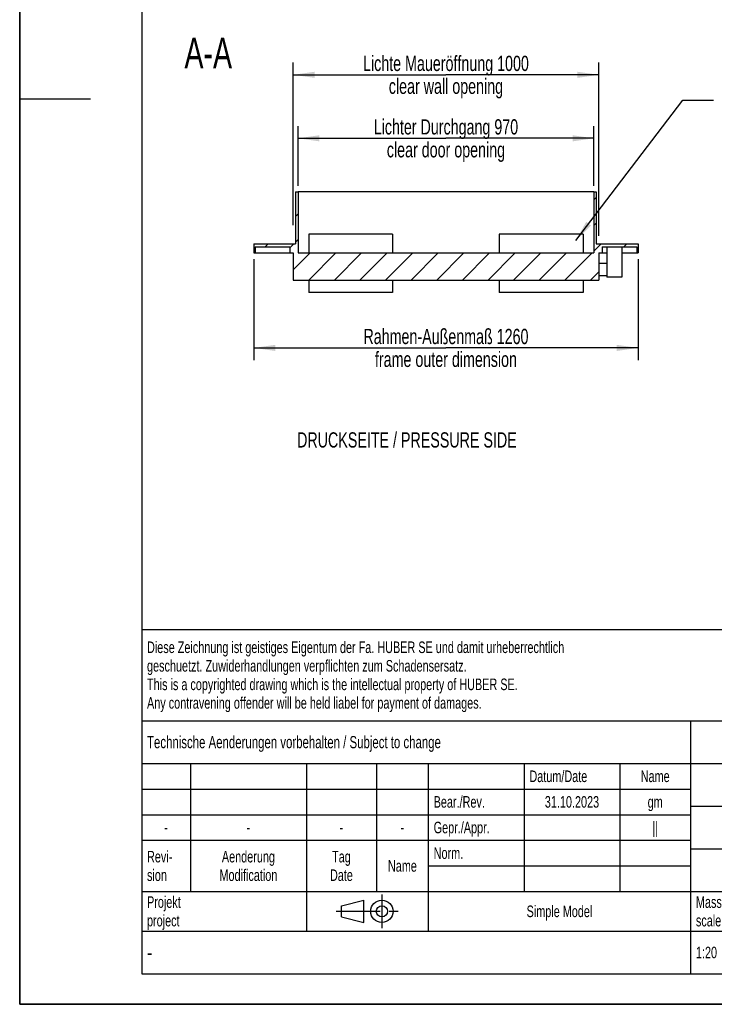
# Model space of a CAD drawing. Header units: millimetres. Extents: x 0 to 4200, y 0 to 5940.
# Tile 1 of 5: x 0 to 2278, y 0 to 3230. Entities that reach past the tile are written whole.
import ezdxf

# ---------------------------------------------------------------- set-up
doc = ezdxf.new("R2010")
doc.units = ezdxf.units.MM
doc.header["$LTSCALE"] = 387.2
doc.linetypes.add('CENTER', pattern=[0.6, 0.375, -0.075, 0.075, -0.075])
doc.layers.get('0').update_dxf_attribs({"linetype": 'CONTINUOUS'})
doc.layers.add('050_DIMENSIONING', color=7, linetype='CONTINUOUS')
doc.layers.add('053_NOTES', color=7, linetype='CONTINUOUS')
doc.styles.get("Standard").update_dxf_attribs({"font": 'txt', "width": 0.7})
doc.styles.add('TEXTSTYLE_4', font='txt', dxfattribs={"width": 0.8})
doc.styles.add('TEXTSTYLE_5', font='txt')
doc.dimstyles.new('DIMSTYLE_1', dxfattribs={"dimtxt": 50, "dimasz": 70, "dimexe": 2, "dimexo": 1, "dimtad": 1, "dimtxsty": 'Standard', "dimblk": '_FILLED', "dimblk1": '_FILLED', "dimblk2": '_FILLED', "dimcen": 0.09, "dimazin": 2, "dimtp": 1.2, "dimtm": 1.2, "dimtfac": 1, "dimtofl": 0, "dimtmove": 0, "dimatfit": 3, "dimldrblk": '_FILLED', "dimfxl": 1, "dimtolj": 1, "dimarcsym": 0})
doc.dimstyles.new('DIMSTYLE_2', dxfattribs={"dimtxt": 50, "dimasz": 70, "dimexe": 2, "dimexo": 1, "dimtad": 1, "dimtxsty": 'Standard', "dimblk": '_FILLED', "dimblk1": '_FILLED', "dimblk2": '_FILLED', "dimcen": 0.09, "dimazin": 2, "dimtp": 0.8, "dimtm": 0.8, "dimtfac": 1, "dimtofl": 0, "dimtmove": 0, "dimatfit": 3, "dimldrblk": '_FILLED', "dimfxl": 1, "dimtolj": 1, "dimarcsym": 0})
doc.dimstyles.get("Standard").update_dxf_attribs({"dimtxt": 50, "dimasz": 70, "dimexe": 2, "dimexo": 1, "dimtad": 1, "dimtxsty": 'Standard', "dimblk": '_FILLED', "dimblk1": '_FILLED', "dimblk2": '_FILLED', "dimcen": 0.09, "dimazin": 2, "dimtol": 1, "dimtp": 0.01, "dimtm": 0.01, "dimtfac": 1, "dimtofl": 0, "dimtmove": 0, "dimatfit": 3, "dimldrblk": '_FILLED', "dimfxl": 1, "dimtolj": 1, "dimarcsym": 0})

# ---------------------------------------------------------------- blocks, each defined once
blk = doc.blocks.new('_FILLED')
at = {"color": 0, "linetype": 'ByBlock'}
blk.add_solid([(0, 0), (-1, 0.143), (-1, -0.143)], dxfattribs=at)
blk = doc.blocks.new('*D4')
at = {"layer": '050_DIMENSIONING', "color": 2, "linetype": 'Continuous', "transparency": 16777216}
for p, q in [((767.8, 2444.8), (767.8, 2113.2)), ((2027.8, 2444.8), (2027.8, 2113.2)), ((767.8, 2153.2), (1397.8, 2153.2)), ((2027.8, 2153.2), (1397.8, 2153.2))]:
    blk.add_line(p, q, dxfattribs=at)
at = {"layer": '050_DIMENSIONING', "color": 2, "linetype": 'Continuous', "transparency": 16777216, "xscale": 70, "yscale": 70, "zscale": 70, "rotation": 180}
blk.add_blockref('_FILLED', (767.8, 2153.2), dxfattribs=at)
at = {"layer": '050_DIMENSIONING', "color": 2, "linetype": 'Continuous', "transparency": 16777216, "xscale": 70, "yscale": 70, "zscale": 70}
blk.add_blockref('_FILLED', (2027.8, 2153.2), dxfattribs=at)
at = {"layer": '050_DIMENSIONING', "color": 2, "linetype": 'Continuous', "transparency": 16777216, "insert": (1397.8, 2215.7), "char_height": 50, "width": 1128.214, "attachment_point": 2, "line_spacing_factor": 0.9}
blk.add_mtext('Rahmen-Außenmaß 1260\\Pframe outer dimension', dxfattribs=at)
blk = doc.blocks.new('*D7')
at = {"layer": '050_DIMENSIONING', "color": 2, "linetype": 'Continuous', "transparency": 16777216}
for p, q in [((912.8, 2684.8), (912.8, 2880.7)), ((1882.8, 2684.8), (1882.8, 2880.7)), ((912.8, 2840.7), (1397.8, 2840.7)), ((1882.8, 2840.7), (1397.8, 2840.7))]:
    blk.add_line(p, q, dxfattribs=at)
at = {"layer": '050_DIMENSIONING', "color": 2, "linetype": 'Continuous', "transparency": 16777216, "xscale": 70, "yscale": 70, "zscale": 70, "rotation": 180}
blk.add_blockref('_FILLED', (912.8, 2840.7), dxfattribs=at)
at = {"layer": '050_DIMENSIONING', "color": 2, "linetype": 'Continuous', "transparency": 16777216, "xscale": 70, "yscale": 70, "zscale": 70}
blk.add_blockref('_FILLED', (1882.8, 2840.7), dxfattribs=at)
at = {"layer": '050_DIMENSIONING', "color": 2, "linetype": 'Continuous', "transparency": 16777216, "insert": (1397.8, 2903.2), "char_height": 50, "width": 1114.286, "attachment_point": 2, "line_spacing_factor": 0.9}
blk.add_mtext('Lichter Durchgang 970\\Pclear door opening', dxfattribs=at)
blk = doc.blocks.new('*D9')
at = {"layer": '050_DIMENSIONING', "color": 2, "linetype": 'Continuous', "transparency": 16777216}
for p, q in [((896.8, 3061.5), (896.8, 3089)), ((1898.8, 3061.5), (1898.8, 3089)), ((896.8, 2556), (896.8, 3061.5)), ((896.8, 3049), (1397.8, 3049)), ((1898.8, 3049), (1397.8, 3049)), ((1898.8, 2520.9), (1898.8, 3061.5))]:
    blk.add_line(p, q, dxfattribs=at)
at = {"layer": '050_DIMENSIONING', "color": 2, "linetype": 'Continuous', "transparency": 16777216, "xscale": 70, "yscale": 70, "zscale": 70, "rotation": 180}
blk.add_blockref('_FILLED', (896.8, 3049), dxfattribs=at)
at = {"layer": '050_DIMENSIONING', "color": 2, "linetype": 'Continuous', "transparency": 16777216, "xscale": 70, "yscale": 70, "zscale": 70}
blk.add_blockref('_FILLED', (1898.8, 3049), dxfattribs=at)
at = {"layer": '050_DIMENSIONING', "color": 2, "linetype": 'Continuous', "transparency": 16777216, "insert": (1397.8, 3111.5), "char_height": 50, "width": 1307.857, "attachment_point": 2, "line_spacing_factor": 0.9}
blk.add_mtext('Lichte Maueröffnung 1000 \\Pclear wall opening', dxfattribs=at)
blk = doc.blocks.new('PROJEKTIONSMETHODE_1_BL3', base_point=(1140, 305))
at = {"color": 2, "linetype": 'CENTER'}
for p, q in [((1187.7, 360), (1187.7, 250)), ((1037.3, 305), (1242.7, 305))]:
    blk.add_line(p, q, dxfattribs=at)
at = {"color": 2, "linetype": 'Continuous'}
for p, q in [((1055.7, 323.3), (1129, 341.7)), ((1055.7, 286.7), (1055.7, 323.3)), ((1129, 268.3), (1129, 341.7)), ((1055.7, 286.7), (1129, 268.3))]:
    blk.add_line(p, q, dxfattribs=at)
for radius in [36.7, 18.3]:
    blk.add_circle((1187.7, 305), radius, dxfattribs=at)
blk = doc.blocks.new('*T14')
at = {"color": 3, "linetype": 'Continuous'}
for p, q in [((0, 0), (3680, 0)), ((0, 0), (0, -1130)), ((2400, 0), (2400, -440)), ((3680, 0), (3680, -1130)), ((0, -300), (2400, -300)), ((1800, -300), (1800, -1130)), ((0, -440), (3680, -440)), ((160, -440), (160, -860)), ((540, -440), (540, -990)), ((770, -440), (770, -860)), ((940, -440), (940, -990)), ((1254, -440), (1254, -860)), ((1568, -440), (1568, -860)), ((0, -524), (1800, -524)), ((1800, -580), (3680, -580)), ((0, -608), (1800, -608)), ((0, -692), (1800, -692)), ((1800, -720), (3680, -720)), ((940, -776), (1800, -776)), ((0, -860), (3680, -860)), ((2400, -860), (2400, -1130)), ((3420, -860), (3420, -1130)), ((0, -990), (3680, -990)), ((0, -1130), (3680, -1130))]:
    blk.add_line(p, q, dxfattribs=at)
at = {"layer": '053_NOTES', "color": 2, "linetype": 'Continuous', "line_spacing_factor": 0.96}
for s, insert, char_height, width, attachment_point in [('Diese Zeichnung ist geistiges Eigentum der Fa. HUBER SE und damit urheberrechtlich \\Pgeschuetzt. Zuwiderhandlungen verpflichten zum Schadensersatz.\\PThis is a copyrighted drawing which is the intellectual property of HUBER SE.\\PAny contravening offender will be held liabel for payment of damages.', (17.5, -39.8), 38, 4429.714, 1), ('Technische Aenderungen vorbehalten / Subject to change', (17.5, -350), 40, 3049.524, 1), ('ISO 2768-mK', (2100, -351), 38, 665.905, 2), ('Datum/Date', (1271.5, -463), 38, 584.476, 1), ('Name', (1684, -463), 38, 253.333, 2), ('Drucktür', (2740, -480), 60, 686.857, 2), ('Bear./Rev.', (957.5, -547), 38, 544.667, 1), ('31.10.2023', (1411, -547), 38, 535.619, 2), ('gm', (1684, -547), 38, 139.333, 2), ('Gepr./Appr.', (957.5, -631), 38, 598.952, 1), ('||', (1684, -631), 38, 101.333, 2), ('pressure door', (2740, -620), 60, 1120, 2), ('-', (80, -631), 38, 68.762, 2), ('-', (350, -631), 38, 68.762, 2), ('-', (655, -631), 38, 68.762, 2), ('-', (855, -631), 38, 68.762, 2), ('Revi-\\Psion', (17.5, -726.6), 38, 276.857, 1), ('Aenderung\\PModification', (350, -726.6), 38, 606.19, 2), ('Tag\\PDate', (655, -726.6), 38, 235.238, 2), ('Norm. ', (957.5, -715), 38, 351.048, 1), ('Name', (855, -757), 38, 253.333, 2), ('TT7.1 1000x1000 r AD', (2740, -760), 60, 1820, 2), ('Projekt\\Pproject', (17.5, -875.6), 38, 367.333, 1), ('Simple Model', (1370, -906), 38, 656.857, 2), ('Massstab\\Pscale', (1817.5, -875.6), 38, 448.762, 1), ('Nummer\\Pnumber', (2417.5, -875.6), 38, 372.762, 1), ('Blatt\\Psheet', (3550, -875.6), 38, 275.048, 2), ('1:20', (1817.5, -1041), 38, 204.476, 1), ('1/1', (3550, -1041), 38, 159.238, 2)]:
    blk.add_mtext(s, dxfattribs=dict(at, insert=insert, char_height=char_height, width=width, attachment_point=attachment_point))
for s, insert, char_height, width, attachment_point, style in [('52147243', (3402.5, -1020), 80, 1120, 3, 'TEXTSTYLE_5'), ('-', (17.5, -1035), 50, 36.667, 1, 'TEXTSTYLE_4')]:
    blk.add_mtext(s, dxfattribs=dict(at, insert=insert, char_height=char_height, width=width, attachment_point=attachment_point, style=style))

msp = doc.modelspace()

# ---------------------------------------------------------------- hatches: boundary and pattern name
at = {"linetype": 'Continuous'}
h = msp.add_hatch(dxfattribs=at)
h.set_pattern_fill('A', color=2, scale=59.39697, angle=45, style=0, pattern_type=0)
h.set_pattern_definition([(45, (0, 0), (-42, 42), [])])
edge = h.paths.add_edge_path()
edge.add_line((912.846, 2464.805), (1882.846, 2464.805))
edge.add_line((1882.846, 2664.805), (1882.846, 2464.805))
edge.add_line((1882.846, 2664.805), (1890.846, 2664.805))
edge.add_line((1890.846, 2664.805), (1890.846, 2494.805))
edge.add_line((1890.846, 2494.805), (2027.846, 2494.805))
edge.add_line((2027.846, 2494.805), (2027.846, 2464.805))
edge.add_line((2023.846, 2464.805), (2027.846, 2464.805))
edge.add_line((2023.846, 2484.805), (2023.846, 2464.805))
edge.add_line((1909.846, 2484.805), (2023.846, 2484.805))
edge.add_line((1909.846, 2484.805), (1909.846, 2464.805))
edge.add_line((1898.846, 2464.805), (1909.846, 2464.805))
edge.add_line((1898.846, 2464.805), (1898.846, 2375.805))
edge.add_line((896.846, 2375.805), (1898.846, 2375.805))
edge.add_line((896.846, 2464.805), (896.846, 2375.805))
edge.add_line((885.846, 2464.805), (896.846, 2464.805))
edge.add_line((885.846, 2484.805), (885.846, 2464.805))
edge.add_line((771.846, 2484.805), (885.846, 2484.805))
edge.add_line((771.846, 2484.805), (771.846, 2464.805))
edge.add_line((767.846, 2464.805), (771.846, 2464.805))
edge.add_line((767.846, 2494.805), (767.846, 2464.805))
edge.add_line((767.846, 2494.805), (904.846, 2494.805))
edge.add_line((904.846, 2664.805), (904.846, 2494.805))
edge.add_line((904.846, 2664.805), (912.846, 2664.805))
edge.add_line((912.846, 2664.805), (912.846, 2464.805))

# ---------------------------------------------------------------- linework, layer by layer
at = {"color": 7, "linetype": 'Continuous'}
for p, q in [((0, 0), (0, 5940)), ((0, 0), (0, 5940)), ((904.846, 2664.805), (912.846, 2664.805)), ((904.846, 2664.805), (904.846, 2494.805)), ((1882.846, 2664.805), (912.846, 2664.805)), ((912.846, 2664.805), (912.846, 2464.805)), ((1882.846, 2664.805), (1890.846, 2664.805)), ((1882.846, 2664.805), (1882.846, 2464.805)), ((1890.846, 2664.805), (1890.846, 2494.805)), ((947.846, 2525.805), (947.846, 2464.805)), ((1222.846, 2525.805), (947.846, 2525.805)), ((1222.846, 2525.805), (1222.846, 2464.805)), ((1572.846, 2525.805), (1572.846, 2464.805)), ((1847.846, 2525.805), (1572.846, 2525.805)), ((1847.846, 2525.805), (1847.846, 2464.805)), ((767.846, 2494.805), (767.846, 2464.805)), ((767.846, 2494.805), (904.846, 2494.805)), ((1890.846, 2494.805), (2027.846, 2494.805)), ((2027.846, 2494.805), (2027.846, 2464.805)), ((767.846, 2464.805), (771.846, 2464.805)), ((771.846, 2484.805), (771.846, 2464.805)), ((771.846, 2484.805), (885.846, 2484.805)), ((771.846, 2464.805), (885.846, 2464.805)), ((885.846, 2484.805), (885.846, 2464.805)), ((885.846, 2464.805), (896.846, 2464.805)), ((896.846, 2464.805), (896.846, 2375.805)), ((912.846, 2464.805), (1882.846, 2464.805)), ((1898.846, 2464.805), (1909.846, 2464.805)), ((1898.846, 2464.805), (1898.846, 2375.805)), ((1909.846, 2484.805), (1909.846, 2464.805)), ((1909.846, 2484.805), (2023.846, 2484.805)), ((1909.846, 2464.805), (1924.846, 2464.805)), ((1924.846, 2484.805), (1924.846, 2384.805)), ((1974.846, 2484.805), (1974.846, 2384.805)), ((1974.846, 2464.805), (2023.846, 2464.805)), ((2023.846, 2484.805), (2023.846, 2464.805)), ((2023.846, 2464.805), (2027.846, 2464.805)), ((1924.846, 2429.805), (1898.846, 2429.805)), ((896.846, 2375.805), (1898.846, 2375.805)), ((947.846, 2375.805), (947.846, 2334.805)), ((1222.846, 2375.805), (1222.846, 2334.805)), ((1572.846, 2375.805), (1572.846, 2334.805)), ((1847.846, 2375.805), (1847.846, 2334.805)), ((1924.846, 2389.805), (1898.846, 2389.805)), ((1974.846, 2384.805), (1924.846, 2384.805)), ((1222.846, 2334.805), (947.846, 2334.805)), ((1847.846, 2334.805), (1572.846, 2334.805)), ((0, 0), (4200, 0)), ((0, 0), (4200, 0))]:
    msp.add_line(p, q, dxfattribs=at)
at = {"color": 3, "linetype": 'Continuous'}
for p, q in [((0, 5900), (0, 2970)), ((0, 2970), (0, 0)), ((0, 2970), (232, 2970)), ((4180, 0), (0, 0))]:
    msp.add_line(p, q, dxfattribs=at)
at = {"color": 5, "linetype": 'Continuous'}
for p, q in [((400, 5800), (400, 100)), ((400, 100), (4080, 100))]:
    msp.add_line(p, q, dxfattribs=at)

# ---------------------------------------------------------------- block references
msp.add_blockref('*T14', (400, 1230))
at = {"color": 2, "linetype": 'Continuous'}
msp.add_blockref('PROJEKTIONSMETHODE_1_BL3', (1140, 305), dxfattribs=at)

# ---------------------------------------------------------------- texts
at = {"layer": '053_NOTES', "color": 2, "linetype": 'Continuous', "line_spacing_factor": 0.9}
for s, insert, char_height, width, attachment_point in [('A-A', (696.321, 3170.396), 100, 364.28571, 3), ('DRUCKSEITE / PRESSURE SIDE', (909.565, 1876.339), 50, 1523.21429, 1)]:
    msp.add_mtext(s, dxfattribs=dict(at, insert=insert, char_height=char_height, width=width, attachment_point=attachment_point))

# ---------------------------------------------------------------- dimensions: what is measured, and where the dimension line sits
at = {"layer": '050_DIMENSIONING', "color": 2, "linetype": 'Continuous'}
dim = msp.add_linear_dim(base=(1898.846, 3049.038), p1=(896.846, 2554.99), p2=(1898.846, 2519.904), text='Lichte Maueröffnung 1000 \\Pclear wall opening', dimstyle='DIMSTYLE_1', dxfattribs=at)
dim.commit()
dim.dimension.update_dxf_attribs({"geometry": '*D9', "text_midpoint": (1397.846, 3049.038), "dimtype": 160})
for base, p1, p2, text, dimstyle, picture, middle in [((912.846, 2840.659), (1882.846, 2683.805), (912.846, 2683.805), 'Lichter Durchgang <>\\Pclear door opening', 'DIMSTYLE_2', '*D7', (1397.846, 2840.659)), ((767.846, 2153.192), (2027.846, 2445.805), (767.846, 2445.805), 'Rahmen-Außenmaß <>\\Pframe outer dimension', 'DIMSTYLE_1', '*D4', (1397.846, 2153.192))]:
    dim = msp.add_linear_dim(base=base, p1=p1, p2=p2, angle=180, text=text, dimstyle=dimstyle, dxfattribs=at)
    dim.commit()
    dim.dimension.update_dxf_attribs({"geometry": picture, "text_midpoint": middle, "dimtype": 160})

# ---------------------------------------------------------------- leaders
at = {"layer": '053_NOTES', "color": 2, "linetype": 'Continuous', "annotation_type": 0, "has_hookline": 1, "hookline_direction": 1, "text_width": 969.108}
msp.add_leader([(1823.324, 2504.972), (2174.649, 2965.884), (2274.649, 2965.884)], dimstyle='Standard', override={"dimtad": 0}, dxfattribs=at)

doc.saveas('drawing.dxf')
